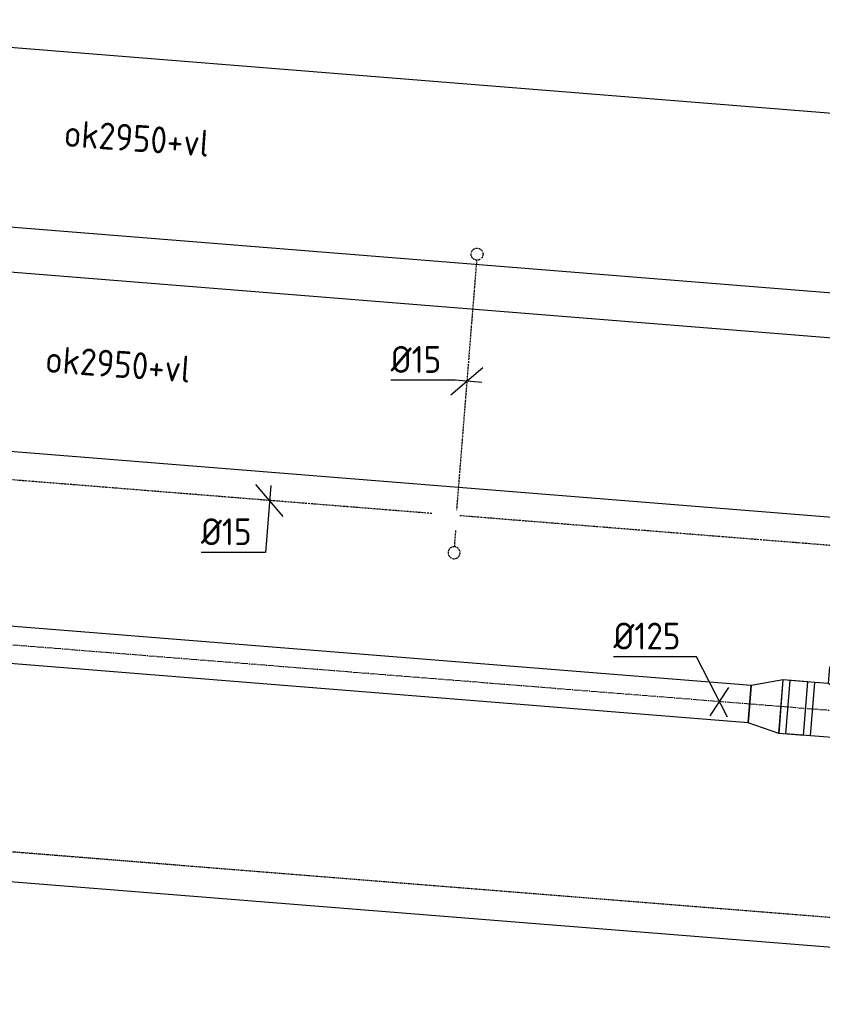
# Model space of a CAD drawing. Header units: millimetres. Extents: x -2745 to 52607, y -299 to 65129.
# Tile 37 of 40: x 10257 to 12946, y 61091 to 64392. Entities that reach past the tile are written whole.
import ezdxf

# ---------------------------------------------------------------- set-up
doc = ezdxf.new("R2010")
doc.units = ezdxf.units.MM
for name, pattern in [('2322107', [2000, 1000, 1000]), ('2322108', [7, 5, -2]), ('2322109', [10, 5, -2, 1, -2]), ('CENTER2', [28.575, 19.05, -3.175, 3.175, -3.175])]:
    doc.linetypes.add(name, pattern=pattern)
for name, color, linetype in [('WL531---', 5, '2322109'), ('WL561---_AANVOER', 1, '2322107'), ('WL561---_RETOUR', 5, '2322108'), ('WL570---_RETOUR_D', 4, 'Continuous'), ('WL570---_RETOUR_HL', 1, 'CENTER2'), ('WL570---_TOEVOER_D', 3, 'Continuous'), ('WM531---', 1, 'Continuous'), ('WM570---_RETOUR', 1, 'Continuous'), ('WM570---_TOEVOER', 1, 'Continuous')]:
    doc.layers.add(name, color=color, linetype=linetype)
doc.styles.add('STABICAD-018', font='ISOCP.SHX', dxfattribs={"height": 90})
doc.styles.add('STABICAD-025', font='ISOCP.SHX', dxfattribs={"height": 125})

# ---------------------------------------------------------------- blocks, each defined once
blk = doc.blocks.new('*U868')
at = {"color": 0, "linetype": 'Continuous'}
for p, q in [((5, 300, -3125), (8591.6, 300, -3125)), ((5, -300, -3125), (8591.6, -300, -3125))]:
    blk.add_line(p, q, dxfattribs=at)
at = {"layer": 'WM570---_RETOUR', "color": 2, "style": 'STABICAD-018'}
for tag in ['CODE', 'SECTIONCODE', 'POSITIONCODE']:
    blk.add_attdef(tag, (9380, 63314, 3125), '', height=1.8, dxfattribs=at)
blk = doc.blocks.new('*U886')
at = {"color": 0, "linetype": 'Continuous'}
for p, q in [((5, 300, -3125), (8995.5, 300, -3125)), ((5, -300, -3125), (8995.5, -300, -3125))]:
    blk.add_line(p, q, dxfattribs=at)
at = {"layer": 'WM570---_RETOUR', "color": 2, "style": 'STABICAD-018'}
for tag, p in [('CODE', (9040.7, 64093.7, 3125)), ('SECTIONCODE', (13468.5, 63888.7, 3125)), ('POSITIONCODE', (14111.1, 63837.1, 3125))]:
    blk.add_attdef(tag, p, '', height=1.8, dxfattribs=at)
blk = doc.blocks.new('*U810')
at = {"color": 0, "linetype": 'Continuous'}
for p, q in [((-95.3, 90, -2750), (95.3, 90, -2750)), ((-95.3, 90, -2750), (-95.3, -90, -2750)), ((95.3, 90, -2750), (95.3, -90, -2750)), ((-95.3, -90, -2750), (-50, -90, -2750)), ((-50, -90, -2750), (-50, -146.1, -2750)), ((50, -90, -2750), (95.3, -90, -2750)), ((50, -90, -2750), (50, -146.1, -2750)), ((50, -146.1, -2750), (-50, -146.1, -2750))]:
    blk.add_line(p, q, dxfattribs=at)
blk.add_spline([(-49.7, -89.9, -2750), (-49, -89.4, -2750), (-47.7, -88.7, -2750), (-45.9, -87.8, -2750), (-43.7, -86.7, -2750), (-41, -85.3, -2750), (-37.9, -83.9, -2750), (-34.4, -82.4, -2750), (-30.6, -80.8, -2750), (-26.4, -79.4, -2750), (-22, -78, -2750), (-17.4, -76.8, -2750), (-12.5, -75.9, -2750), (-7.6, -75.2, -2750), (-2.5, -74.9, -2750), (2.5, -74.9, -2750), (7.6, -75.2, -2750), (12.5, -75.9, -2750), (17.4, -76.8, -2750), (22, -78, -2750), (26.4, -79.4, -2750), (30.6, -80.8, -2750), (34.4, -82.4, -2750), (37.9, -83.9, -2750), (41, -85.3, -2750), (43.7, -86.7, -2750), (45.9, -87.8, -2750), (47.7, -88.7, -2750), (49, -89.4, -2750), (49.7, -89.9, -2750), (50, -90, -2750)], degree=3, dxfattribs=at)
at = {"layer": 'WL570---_RETOUR_HL', "linetype": 'CENTER2'}
for p, q in [((0, 0, -2750), (0, -146.1, -2750)), ((-95.3, 0, -2750), (95.3, 0, -2750))]:
    blk.add_line(p, q, dxfattribs=at)
at = {"layer": 'WL570---_TOEVOER_D', "color": 2, "style": 'STABICAD-018'}
for tag in ['CODE', 'SECTIONCODE', 'POSITIONCODE']:
    blk.add_attdef(tag, (13009, 62073.2, 2750), '', height=1.8, dxfattribs=at)
blk = doc.blocks.new('*U811')
at = {"color": 0, "linetype": 'Continuous'}
for p, q in [((-53.1, 90, -2750), (29.7, 90, -2750)), ((-53.1, 90, -2750), (-53.1, -90, -2750)), ((-29.7, 90, -2750), (53.1, 90, -2750)), ((-29.7, 90, -2750), (-29.7, -90, -2750)), ((29.7, 90, -2750), (29.7, -90, -2750)), ((53.1, 90, -2750), (53.1, -90, -2750)), ((-53.1, -90, -2750), (29.7, -90, -2750)), ((-29.7, -90, -2750), (53.1, -90, -2750))]:
    blk.add_line(p, q, dxfattribs=at)
at = {"layer": 'WL570---_RETOUR_HL', "linetype": 'CENTER2'}
blk.add_line((-53.1, 0, -2750), (53.1, 0, -2750), dxfattribs=at)
at = {"layer": 'WL570---_TOEVOER_D', "color": 2, "style": 'STABICAD-018'}
for tag in ['CODE', 'SECTIONCODE', 'POSITIONCODE']:
    blk.add_attdef(tag, (12861.1, 62085.1, 2750), '', height=1.8, dxfattribs=at)
blk = doc.blocks.new('*U817')
at = {"color": 0, "linetype": 'Continuous'}
for p, q in [((0, 90, -2750), (106.1, 62.5, -2750)), ((0, 90, -2750), (0, -90, -2750)), ((106.1, 62.5, -2750), (106.1, -62.5, -2750)), ((0, -90, -2750), (106.1, -62.5, -2750))]:
    blk.add_line(p, q, dxfattribs=at)
at = {"layer": 'WL570---_RETOUR_HL', "linetype": 'CENTER2'}
blk.add_line((0, 0, -2750), (106.1, 0, -2750), dxfattribs=at)
for centre in [(0, 0, -2750), (106.1, 0, -2750)]:
    blk.add_circle(centre, 0.0125, dxfattribs=at)
at = {"layer": 'WL570---_TOEVOER_D', "color": 2, "style": 'STABICAD-018'}
for tag, p in [('CODE', (12808.1, 62189.3, 2750)), ('SECTIONCODE', (12808.1, 62089.3, 2750)), ('POSITIONCODE', (12808.1, 62089.3, 2750))]:
    blk.add_attdef(tag, p, '', height=1.8, dxfattribs=at)
blk = doc.blocks.new('*U800')
at = {"color": 0, "linetype": 'Continuous'}
for p, q in [((0, 62.5, -2750), (3106.1, 62.5, -2750)), ((0, -62.5, -2750), (0, 62.5, -2750)), ((3106.1, 62.5, -2750), (3106.1, -62.5, -2750)), ((0, -62.5, -2750), (3106.1, -62.5, -2750))]:
    blk.add_line(p, q, dxfattribs=at)
at = {"layer": 'WL570---_RETOUR_HL', "linetype": 'CENTER2'}
blk.add_line((0, 0, -2750), (3106.1, 0, -2750), dxfattribs=at)
at = {"layer": 'WL570---_TOEVOER_D', "color": 2, "style": 'STABICAD-018'}
for tag in ['CODE', 'SECTIONCODE', 'POSITIONCODE']:
    blk.add_attdef(tag, (12702.4, 62097.8, 2750), '', height=1.8, dxfattribs=at)
blk = doc.blocks.new('*U841')
at = {"color": 0, "linetype": 'Continuous'}
for p, q in [((-76.7, 150, -2750), (-355.4, 150, -2750)), ((26.7, -52.3, -2750), (-76.7, 150, -2750)), ((-31.8, -47.6, -2750), (31.8, 47.6, -2750))]:
    blk.add_line(p, q, dxfattribs=at)
at = {"color": 0, "linetype": 'Continuous', "style": 'STABICAD-018'}
blk.add_text('%%c125', height=90, dxfattribs=at).set_placement((-355.4, 175, -2750))
at = {"layer": 'WL570---_TOEVOER_D', "color": 2, "style": 'STABICAD-018'}
blk.add_attdef('CODE', (12601.6, 62105.9, 2750), '', height=1.8, dxfattribs=at)
blk = doc.blocks.new('*U827')
at = {"color": 0, "linetype": '2322109'}
blk.add_circle((0, 0), 20, dxfattribs=at)
at = {"layer": 'WL570---_TOEVOER_D', "color": 2, "style": 'STABICAD-018'}
for tag in ['CODE', 'CODE2', 'SECTIONCODE', 'INDICATIONTEXT', 'LABEL', 'POSITIONCODE']:
    blk.add_attdef(tag, (11789.3, 63606.1), '', height=1.2, dxfattribs=at)
at = {"layer": 'WL570---_TOEVOER_D', "color": 1, "style": 'STABICAD-018'}
blk.add_attdef('PRODUCTCODE', (11789.3, 63606.1), '', height=1.8, dxfattribs=at)
blk = doc.blocks.new('*U830')
at = {"color": 0, "linetype": '2322109'}
blk.add_arc((0, 0), 20, 88.2786, 82.5467, dxfattribs=at)
at = {"layer": 'WL570---_TOEVOER_D', "color": 2, "style": 'STABICAD-018'}
for tag in ['CODE', 'CODE2', 'SECTIONCODE', 'INDICATIONTEXT', 'LABEL', 'POSITIONCODE']:
    blk.add_attdef(tag, (11712.3, 62605.2), '', height=1.2, dxfattribs=at)
at = {"layer": 'WL570---_TOEVOER_D', "color": 1, "style": 'STABICAD-018'}
blk.add_attdef('PRODUCTCODE', (11712.3, 62605.2), '', height=1.8, dxfattribs=at)
blk = doc.blocks.new('*U856')
at = {"color": 0, "linetype": 'Continuous'}
for p, q in [((45.8, -53.8), (-45.8, 53.8)), ((4, 49.8), (-14, -174.7)), ((-14, -174.7), (-229.7, -174.7))]:
    blk.add_line(p, q, dxfattribs=at)
at = {"color": 0, "linetype": 'Continuous', "style": 'STABICAD-018'}
blk.add_text('%%c15', height=90, dxfattribs=at).set_placement((-229.7, -149.7))
at = {"layer": 'WM570---_RETOUR', "color": 2, "style": 'STABICAD-025'}
blk.add_attdef('CODE', (11094.2, 62780.4), '', height=1.2, dxfattribs=at)
blk = doc.blocks.new('*U857')
at = {"color": 0, "linetype": 'Continuous'}
for p, q in [((-53.8, -45.8), (53.8, 45.8)), ((-39.3, 3.2), (-255, 3.2)), ((49.8, -4), (-39.3, 3.2))]:
    blk.add_line(p, q, dxfattribs=at)
at = {"color": 0, "linetype": 'Continuous', "style": 'STABICAD-018'}
blk.add_text('%%c15', height=90, dxfattribs=at).set_placement((-255, 28.2))
at = {"layer": 'WM570---_RETOUR', "color": 2, "style": 'STABICAD-025'}
blk.add_attdef('CODE', (11755.1, 63180.1), '', height=1.2, dxfattribs=at)

msp = doc.modelspace()

# ---------------------------------------------------------------- linework, layer by layer
at = {"layer": 'WL531---', "linetype": '2322109'}
for p, q in [((11787.7, 63586.1), (11720.4, 62747.6)), ((11637.4, 62736.8), (8505.2, 62988.1)), ((17567.6, 62261), (11730.4, 62729.3)), ((11713.9, 62625.2), (11718.3, 62680.1))]:
    msp.add_line(p, q, dxfattribs=at)
at = {"layer": 'WL561---_AANVOER', "linetype": '2322107'}
msp.add_line((9633.9, 61550.8), (15360, 61091.3), dxfattribs=at)
at = {"layer": 'WL561---_RETOUR', "linetype": '2322108'}
msp.add_line((9542.2, 61658.4), (15467.6, 61183), dxfattribs=at)

# ---------------------------------------------------------------- block references
at = {"layer": 'WL531---', "linetype": '2322109'}
for name, p in [('*U827', (11789.3, 63606.1)), ('*U830', (11712.3, 62605.2))]:
    msp.add_blockref(name, p, dxfattribs=at)
at = {"layer": 'WL570---_RETOUR_D', "linetype": 'Continuous'}
for name, p, rotation in [('*U868', (9380, 63314, 3125), 355.4100000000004), ('*U800', (12702.4, 62097.8, 2750), 175.4210598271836), ('*U810', (13009, 62073.2, 2750), 175.4210598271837), ('*U817', (12808.1, 62089.3, 2750), 175.4210598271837), ('*U811', (12861.1, 62085.1, 2750), 175.4210598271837)]:
    msp.add_blockref(name, p, dxfattribs=dict(at, rotation=rotation))
at = {"layer": 'WL570---_TOEVOER_D', "linetype": 'Continuous', "rotation": 355.4100000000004}
msp.add_blockref('*U886', (9040.7, 64093.7, 3125), dxfattribs=at)
at = {"layer": 'WM531---', "linetype": 'Continuous'}
for name, p in [('*U857', (11755.1, 63180.1)), ('*U856', (11094.2, 62780.4))]:
    msp.add_blockref(name, p, dxfattribs=at)
at = {"layer": 'WM570---_RETOUR', "linetype": 'Continuous'}
msp.add_blockref('*U841', (12601.6, 62105.9, 2750), dxfattribs=at)

# ---------------------------------------------------------------- texts
at = {"layer": 'WM570---_RETOUR', "style": 'STABICAD-018'}
msp.add_text('ok2950+vl', height=90, rotation=355.8327, dxfattribs=at).set_placement((10340, 63210.4))
at = {"layer": 'WM570---_TOEVOER', "linetype": 'Continuous', "style": 'STABICAD-018'}
msp.add_text('ok2950+vl', height=90, rotation=355.8327, dxfattribs=at).set_placement((10402.8, 63967.7))

doc.saveas('drawing.dxf')
